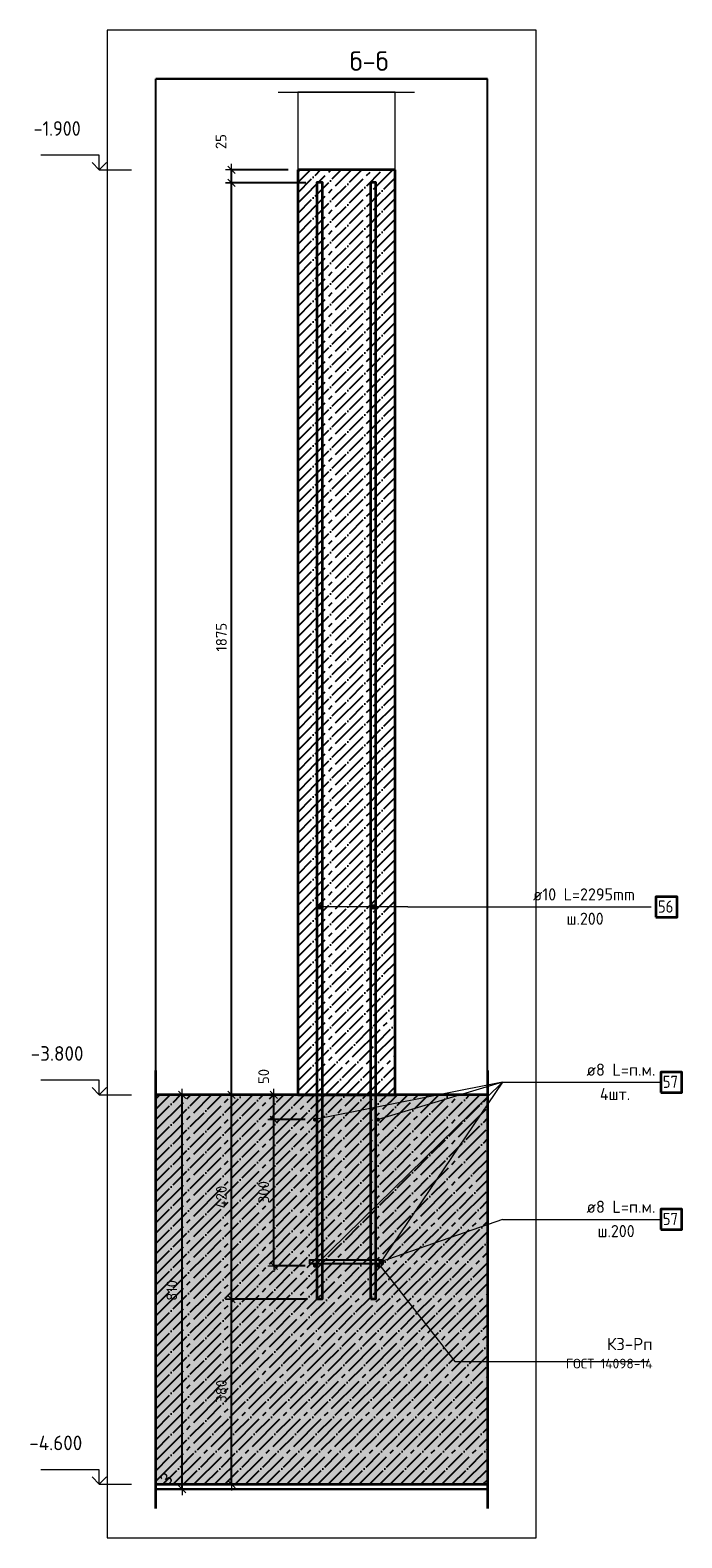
# Model space of a CAD drawing. Header units: millimetres. Extents: x 27309 to 183995, y -852 to 48500.
# Tile 89 of 93: x 176005 to 177344, y 40149 to 43245. Entities that reach past the tile are written whole.
import ezdxf

# ---------------------------------------------------------------- set-up
doc = ezdxf.new("R2010")
doc.units = ezdxf.units.MM
doc.header["$PDMODE"] = 65
doc.linetypes.add('______11', pattern=[50, 40, -5, 0, -5])
doc.linetypes.add('______5', pattern=[110, 80, -10, 10, -10])
for name, color, linetype, lineweight in [('Standard', 7, 'Continuous', 25), ('Арм.стержн. Выпуски', 180, 'Continuous', 35), ('Арматурный каркас 01', 4, 'Continuous', 35), ('Высотная отметки_ общее', 7, 'Continuous', 13), ('Размерная линия_ общее', 7, 'Continuous', 13)]:
    doc.layers.add(name, color=color, linetype=linetype, lineweight=lineweight)
doc.styles.add('ARIAL', font='ARIAL.TTF')
doc.styles.add('ISOCPEUR', font='ISOCPEUR')
doc.dimstyles.new('DIMSTYLE_3', dxfattribs={"dimtxt": 22, "dimasz": 25, "dimexe": 0, "dimexo": 0, "dimgap": 11, "dimtad": 2, "dimdec": 0, "dimrnd": 5, "dimzin": 12, "dimdsep": 46, "dimtxsty": 'ISOCPEUR', "dimblk1": 'ALL_ML_STRICH', "dimblk2": 'ALL_ML_STRICH', "dimsah": 1, "dimcen": 0, "dimclrd": 7, "dimclre": 256, "dimclrt": 7, "dimadec": 0, "dimazin": 0, "dimtfac": 1, "dimtdec": 0, "dimtix": 1, "dimtmove": 2, "dimatfit": 3, "dimfxl": 0, "dimtzin": 0, "dimlwd": 0, "dimlwe": -3, "dimarcsym": 0})
doc.dimstyles.new('DIMSTYLE_5', dxfattribs={"dimtxt": 22, "dimasz": 25, "dimexe": 0, "dimexo": 0, "dimgap": 11, "dimtad": 2, "dimdec": 0, "dimrnd": 5, "dimzin": 12, "dimdsep": 46, "dimtxsty": 'ISOCPEUR', "dimblk1": 'ALL_ML_STRICH', "dimblk2": 'ALL_ML_STRICH', "dimsah": 1, "dimcen": 0, "dimclrd": 7, "dimclre": 256, "dimclrt": 7, "dimadec": 0, "dimazin": 0, "dimtfac": 1, "dimtdec": 0, "dimtix": 1, "dimtmove": 2, "dimatfit": 3, "dimfxl": 0, "dimtvp": 1.2, "dimtzin": 0, "dimlwd": 0, "dimlwe": -3, "dimarcsym": 0})

# ---------------------------------------------------------------- blocks, each defined once
blk = doc.blocks.new('ALL_ML_STRICH')
at = {"color": 0, "linetype": 'ByBlock', "lineweight": -2}
for p, q in [((-1, 0), (0.5, 0)), ((-0.3, -0.3), (0.3, 0.3)), ((0, -0.5), (0, 0.5))]:
    blk.add_line(p, q, dxfattribs=at)
blk = doc.blocks.new('*D214')
at = {"layer": 'DEFPOINTS', "color": 7, "linetype": 'Continuous', "lineweight": 13, "transparency": 33554687}
for p in [(176589.9, 41007.5), (176505.8, 40707.5), (176589.9, 40707.5)]:
    blk.add_point(p, dxfattribs=at)
at = {"layer": 'Размерная линия_ общее', "color": 253, "linetype": 'Continuous', "lineweight": -2, "true_color": 0xa0a0a0, "transparency": 33554687}
for p, q in [((176569.9, 41007.5), (176505.8, 41007.5)), ((176569.9, 40707.5), (176505.8, 40707.5))]:
    blk.add_line(p, q, dxfattribs=at)
at = {"layer": 'Размерная линия_ общее', "color": 7, "linetype": 'Continuous', "lineweight": -2, "transparency": 33554687}
blk.add_line((176505.8, 40707.5), (176505.8, 41007.5), dxfattribs=at)
at = {"layer": 'Размерная линия_ общее', "color": 7, "linetype": 'Continuous', "lineweight": 13, "transparency": 33554687, "xscale": 25, "yscale": 25, "zscale": 25}
for p, rotation in [((176505.8, 41007.5), 90), ((176505.8, 40707.5), 270)]:
    blk.add_blockref('ALL_ML_STRICH', p, dxfattribs=dict(at, rotation=rotation))
at = {"layer": 'Размерная линия_ общее', "color": 7, "linetype": 'Continuous', "lineweight": 13, "transparency": 33554687, "insert": (176484.8, 40858.6), "char_height": 22, "width": 66, "attachment_point": 5, "rotation": 90, "style": 'ISOCPEUR'}
blk.add_mtext('\\A1;{300}', dxfattribs=at)
blk = doc.blocks.new('*D215')
at = {"layer": 'DEFPOINTS', "color": 7, "linetype": 'Continuous', "lineweight": 13, "transparency": 33554687}
for p in [(176528.9, 41058.5), (176505.8, 41007.5), (176589.9, 41007.5)]:
    blk.add_point(p, dxfattribs=at)
at = {"layer": 'Размерная линия_ общее', "color": 253, "linetype": 'Continuous', "lineweight": -2, "true_color": 0xa0a0a0, "transparency": 33554687}
for p, q in [((176505.8, 41058.5), (176505.8, 41058.5)), ((176569.9, 41007.5), (176505.8, 41007.5))]:
    blk.add_line(p, q, dxfattribs=at)
at = {"layer": 'Размерная линия_ общее', "color": 7, "linetype": 'Continuous', "lineweight": -2, "transparency": 33554687}
blk.add_line((176505.8, 41007.5), (176505.8, 41058.5), dxfattribs=at)
at = {"layer": 'Размерная линия_ общее', "color": 7, "linetype": 'Continuous', "lineweight": 13, "transparency": 33554687, "xscale": 25, "yscale": 25, "zscale": 25}
for p, rotation in [((176505.8, 41058.5), 90), ((176505.8, 41007.5), 270)]:
    blk.add_blockref('ALL_ML_STRICH', p, dxfattribs=dict(at, rotation=rotation))
at = {"layer": 'Размерная линия_ общее', "color": 7, "linetype": 'Continuous', "lineweight": 13, "transparency": 33554687, "insert": (176484.9, 41096.2), "char_height": 22, "width": 44, "attachment_point": 5, "rotation": 90, "style": 'ISOCPEUR'}
blk.add_mtext('\\A1;{50}', dxfattribs=at)
blk = doc.blocks.new('COMPLEX_ELEVATIONDIM_4')
at = {"layer": 'Высотная отметки_ общее', "color": 7, "linetype": 'Continuous', "lineweight": 13, "transparency": 33554687}
for p, q in [((176147.1, 42988.5), (176027.1, 42988.5)), ((176147.1, 42958.5), (176147.1, 42988.5)), ((176147.1, 42958.5), (176132.1, 42973.5)), ((176147.1, 42958.5), (176162.1, 42973.5)), ((176147.1, 42958.5), (176147.1, 42958.5)), ((176147.1, 42958.5), (176147.1, 42958.5)), ((176147.1, 42958.5), (176213.3, 42958.5)), ((176147.1, 42958.5), (176147.1, 42958.5)), ((176147.1, 42958.5), (176147.1, 42958.5)), ((176147.1, 41088.5), (176027.1, 41088.5)), ((176147.1, 41058.5), (176132.1, 41073.5)), ((176147.1, 41058.5), (176147.1, 41088.5)), ((176147.1, 41058.5), (176162.1, 41073.5)), ((176147.1, 41058.5), (176147.1, 41058.5)), ((176147.1, 41058.5), (176147.1, 41058.5)), ((176147.1, 41058.5), (176213.3, 41058.5)), ((176147.1, 41058.5), (176147.1, 41058.5)), ((176147.1, 41058.5), (176147.1, 41058.5)), ((176147.1, 40288.5), (176027.1, 40288.5)), ((176147.1, 40258.5), (176132.1, 40273.5)), ((176147.1, 40258.5), (176147.1, 40288.5)), ((176147.1, 40258.5), (176162.1, 40273.5)), ((176147.1, 40258.5), (176147.1, 40258.5)), ((176147.1, 40258.5), (176147.1, 40258.5)), ((176147.1, 40258.5), (176213.3, 40258.5)), ((176147.1, 40258.5), (176147.1, 40258.5)), ((176147.1, 40258.5), (176147.1, 40258.5))]:
    blk.add_line(p, q, dxfattribs=at)
at = {"layer": 'Высотная отметки_ общее', "color": 7, "linetype": 'Continuous', "lineweight": 13, "transparency": 33554687, "char_height": 30, "attachment_point": 7, "style": 'ISOCPEUR'}
for s, insert, width in [('\\W0.90;-1.900', (176012.1, 43028.5), 121.412), ('\\W0.95;-3.800', (176006.1, 41128.5), 128.144), ('\\W0.95;-4.600', (176003.1, 40328.5), 131.168)]:
    blk.add_mtext(s, dxfattribs=dict(at, insert=insert, width=width))
blk = doc.blocks.new('*D264')
at = {"layer": 'DEFPOINTS', "color": 7, "linetype": 'Continuous', "lineweight": 13, "transparency": 33554687}
for p in [(176404.5, 41058.5), (176317.1, 40248.5), (176407.7, 40248.5)]:
    blk.add_point(p, dxfattribs=at)
at = {"layer": 'Размерная линия_ общее', "color": 253, "linetype": 'Continuous', "lineweight": -2, "true_color": 0xa0a0a0, "transparency": 33554687}
for p, q in [((176384.5, 41058.5), (176317.1, 41058.5)), ((176387.7, 40248.5), (176317.1, 40248.5))]:
    blk.add_line(p, q, dxfattribs=at)
at = {"layer": 'Размерная линия_ общее', "color": 7, "linetype": 'Continuous', "lineweight": -2, "transparency": 33554687}
blk.add_line((176317.1, 40248.5), (176317.1, 41058.5), dxfattribs=at)
at = {"layer": 'Размерная линия_ общее', "color": 7, "linetype": 'Continuous', "lineweight": 13, "transparency": 33554687, "xscale": 25, "yscale": 25, "zscale": 25}
for p, rotation in [((176317.1, 41058.5), 90), ((176317.1, 40248.5), 270)]:
    blk.add_blockref('ALL_ML_STRICH', p, dxfattribs=dict(at, rotation=rotation))
at = {"layer": 'Размерная линия_ общее', "color": 7, "linetype": 'Continuous', "lineweight": 13, "transparency": 33554687, "insert": (176296.1, 40656.8), "char_height": 22, "width": 66, "attachment_point": 5, "rotation": 90, "style": 'ISOCPEUR'}
blk.add_mtext('\\A1;{810}', dxfattribs=at)
blk = doc.blocks.new('*D569')
at = {"layer": 'DEFPOINTS', "color": 7, "linetype": 'Continuous', "lineweight": 13, "transparency": 33554687}
for p in [(176594.9, 40638.5), (176418.9, 40258.5), (176460.6, 40258.5)]:
    blk.add_point(p, dxfattribs=at)
at = {"layer": 'Размерная линия_ общее', "color": 253, "linetype": 'Continuous', "lineweight": -2, "true_color": 0xa0a0a0, "transparency": 33554687}
for p, q in [((176574.9, 40638.5), (176418.9, 40638.5)), ((176440.6, 40258.5), (176418.9, 40258.5))]:
    blk.add_line(p, q, dxfattribs=at)
at = {"layer": 'Размерная линия_ общее', "color": 7, "linetype": 'Continuous', "lineweight": -2, "transparency": 33554687}
blk.add_line((176418.9, 40258.5), (176418.9, 40638.5), dxfattribs=at)
at = {"layer": 'Размерная линия_ общее', "color": 7, "linetype": 'Continuous', "lineweight": 13, "transparency": 33554687, "xscale": 25, "yscale": 25, "zscale": 25}
for p, rotation in [((176418.9, 40638.5), 90), ((176418.9, 40258.5), 270)]:
    blk.add_blockref('ALL_ML_STRICH', p, dxfattribs=dict(at, rotation=rotation))
at = {"layer": 'Размерная линия_ общее', "color": 7, "linetype": 'Continuous', "lineweight": 13, "transparency": 33554687, "insert": (176397.9, 40449.6), "char_height": 22, "width": 66, "attachment_point": 5, "rotation": 90, "style": 'ISOCPEUR'}
blk.add_mtext('\\A1;{380}', dxfattribs=at)
blk = doc.blocks.new('*D570')
at = {"layer": 'DEFPOINTS', "color": 7, "linetype": 'Continuous', "lineweight": 13, "transparency": 33554687}
for p in [(176512.3, 41058.5), (176418.9, 40638.5), (176594.9, 40638.5)]:
    blk.add_point(p, dxfattribs=at)
at = {"layer": 'Размерная линия_ общее', "color": 253, "linetype": 'Continuous', "lineweight": -2, "true_color": 0xa0a0a0, "transparency": 33554687}
for p, q in [((176492.3, 41058.5), (176418.9, 41058.5)), ((176574.9, 40638.5), (176418.9, 40638.5))]:
    blk.add_line(p, q, dxfattribs=at)
at = {"layer": 'Размерная линия_ общее', "color": 7, "linetype": 'Continuous', "lineweight": -2, "transparency": 33554687}
blk.add_line((176418.9, 40638.5), (176418.9, 41058.5), dxfattribs=at)
at = {"layer": 'Размерная линия_ общее', "color": 7, "linetype": 'Continuous', "lineweight": 13, "transparency": 33554687, "xscale": 25, "yscale": 25, "zscale": 25}
for p, rotation in [((176418.9, 41058.5), 90), ((176418.9, 40638.5), 270)]:
    blk.add_blockref('ALL_ML_STRICH', p, dxfattribs=dict(at, rotation=rotation))
at = {"layer": 'Размерная линия_ общее', "color": 7, "linetype": 'Continuous', "lineweight": 13, "transparency": 33554687, "insert": (176397.9, 40848.5), "char_height": 22, "width": 66, "attachment_point": 5, "rotation": 90, "style": 'ISOCPEUR'}
blk.add_mtext('\\A1;{420}', dxfattribs=at)
blk = doc.blocks.new('*D571')
at = {"layer": 'DEFPOINTS', "color": 7, "linetype": 'Continuous', "lineweight": 13, "transparency": 33554687}
for p in [(176591.2, 42932), (176418.9, 41058.5), (176512.3, 41058.5)]:
    blk.add_point(p, dxfattribs=at)
at = {"layer": 'Размерная линия_ общее', "color": 253, "linetype": 'Continuous', "lineweight": -2, "true_color": 0xa0a0a0, "transparency": 33554687}
for p, q in [((176571.2, 42932), (176418.9, 42932)), ((176492.3, 41058.5), (176418.9, 41058.5))]:
    blk.add_line(p, q, dxfattribs=at)
at = {"layer": 'Размерная линия_ общее', "color": 7, "linetype": 'Continuous', "lineweight": -2, "transparency": 33554687}
blk.add_line((176418.9, 41058.5), (176418.9, 42932), dxfattribs=at)
at = {"layer": 'Размерная линия_ общее', "color": 7, "linetype": 'Continuous', "lineweight": 13, "transparency": 33554687, "xscale": 25, "yscale": 25, "zscale": 25}
for p, rotation in [((176418.9, 42932), 90), ((176418.9, 41058.5), 270)]:
    blk.add_blockref('ALL_ML_STRICH', p, dxfattribs=dict(at, rotation=rotation))
at = {"layer": 'Размерная линия_ общее', "color": 7, "linetype": 'Continuous', "lineweight": 13, "transparency": 33554687, "insert": (176397.9, 41998.5), "char_height": 22, "width": 88, "attachment_point": 5, "rotation": 90, "style": 'ISOCPEUR'}
blk.add_mtext('\\A1;{1875}', dxfattribs=at)
blk = doc.blocks.new('*D572')
at = {"layer": 'DEFPOINTS', "color": 7, "linetype": 'Continuous', "lineweight": 13, "transparency": 33554687}
for p in [(176554.9, 42958.5), (176418.9, 42932), (176591.2, 42932)]:
    blk.add_point(p, dxfattribs=at)
at = {"layer": 'Размерная линия_ общее', "color": 253, "linetype": 'Continuous', "lineweight": -2, "true_color": 0xa0a0a0, "transparency": 33554687}
for p, q in [((176534.9, 42958.5), (176418.9, 42958.5)), ((176571.2, 42932), (176418.9, 42932))]:
    blk.add_line(p, q, dxfattribs=at)
at = {"layer": 'Размерная линия_ общее', "color": 7, "linetype": 'Continuous', "lineweight": -2, "transparency": 33554687}
blk.add_line((176418.9, 42932), (176418.9, 42958.5), dxfattribs=at)
at = {"layer": 'Размерная линия_ общее', "color": 7, "linetype": 'Continuous', "lineweight": 13, "transparency": 33554687, "xscale": 25, "yscale": 25, "zscale": 25}
for p, rotation in [((176418.9, 42958.5), 90), ((176418.9, 42932), 270)]:
    blk.add_blockref('ALL_ML_STRICH', p, dxfattribs=dict(at, rotation=rotation))
at = {"layer": 'Размерная линия_ общее', "color": 7, "linetype": 'Continuous', "lineweight": 13, "transparency": 33554687, "insert": (176397.1, 43016.5), "char_height": 22, "width": 44, "attachment_point": 5, "rotation": 90, "style": 'ISOCPEUR'}
blk.add_mtext('\\A1;{25}', dxfattribs=at)

msp = doc.modelspace()

# ---------------------------------------------------------------- hatches: boundary and pattern name
at = {"layer": 'Арм.стержн. Выпуски', "linetype": 'Continuous', "lineweight": 13, "transparency": 33554687}
for points in [[(176596, 41442.1), (176596, 41446.6), (176595.4, 41444.4)], [(176597.6, 41440.5), (176597.6, 41448.3), (176596, 41446.6)], [(176597.6, 41440.5), (176596, 41446.6), (176596, 41442.1)], [(176599.9, 41439.9), (176599.9, 41448.9), (176597.6, 41448.3)], [(176599.9, 41439.9), (176597.6, 41448.3), (176597.6, 41440.5)], [(176602.1, 41440.5), (176602.1, 41448.3), (176599.9, 41448.9)], [(176602.1, 41440.5), (176599.9, 41448.9), (176599.9, 41439.9)], [(176603.8, 41442.1), (176603.8, 41446.6), (176602.1, 41448.3)], [(176603.8, 41442.1), (176602.1, 41448.3), (176602.1, 41440.5)], [(176603.8, 41446.6), (176603.8, 41442.1), (176604.4, 41444.4)], [(176706, 41442.1), (176706, 41446.6), (176705.4, 41444.4)], [(176707.6, 41440.5), (176707.6, 41448.3), (176706, 41446.6)], [(176707.6, 41440.5), (176706, 41446.6), (176706, 41442.1)], [(176709.9, 41439.9), (176709.9, 41448.9), (176707.6, 41448.3)], [(176709.9, 41439.9), (176707.6, 41448.3), (176707.6, 41440.5)], [(176712.1, 41440.5), (176712.1, 41448.3), (176709.9, 41448.9)], [(176712.1, 41440.5), (176709.9, 41448.9), (176709.9, 41439.9)], [(176713.8, 41442.1), (176713.8, 41446.6), (176712.1, 41448.3)], [(176713.8, 41442.1), (176712.1, 41448.3), (176712.1, 41440.5)], [(176713.8, 41446.6), (176713.8, 41442.1), (176714.4, 41444.4)]]:
    msp.add_hatch(color=7, dxfattribs=at).paths.add_polyline_path(points)
at = {"layer": 'Арматурный каркас 01', "linetype": 'Continuous', "lineweight": 50, "transparency": 33554687}
for points in [[(176593.9, 41007.5), (176593.6, 41009), (176592.7, 41010.3), (176591.4, 41011.2), (176589.9, 41011.5), (176588.4, 41011.2), (176587.1, 41010.3), (176586.2, 41009), (176585.9, 41007.5), (176586.2, 41006), (176587.1, 41004.7), (176588.4, 41003.8), (176589.9, 41003.5), (176591.4, 41003.8), (176592.7, 41004.7), (176593.6, 41006)], [(176723.9, 41007.5), (176723.6, 41009), (176722.7, 41010.3), (176721.4, 41011.2), (176719.9, 41011.5), (176718.4, 41011.2), (176717.1, 41010.3), (176716.2, 41009), (176715.9, 41007.5), (176716.2, 41006), (176717.1, 41004.7), (176718.4, 41003.8), (176719.9, 41003.5), (176721.4, 41003.8), (176722.7, 41004.7), (176723.6, 41006)], [(176593.9, 40707.5), (176593.6, 40709), (176592.7, 40710.3), (176591.4, 40711.2), (176589.9, 40711.5), (176588.4, 40711.2), (176587.1, 40710.3), (176586.2, 40709), (176585.9, 40707.5), (176586.2, 40706), (176587.1, 40704.7), (176588.4, 40703.8), (176589.9, 40703.5), (176591.4, 40703.8), (176592.7, 40704.7), (176593.6, 40706)], [(176723.9, 40707.5), (176723.6, 40709), (176722.7, 40710.3), (176721.4, 40711.2), (176719.9, 40711.5), (176718.4, 40711.2), (176717.1, 40710.3), (176716.2, 40709), (176715.9, 40707.5), (176716.2, 40706), (176717.1, 40704.7), (176718.4, 40703.8), (176719.9, 40703.5), (176721.4, 40703.8), (176722.7, 40704.7), (176723.6, 40706)]]:
    msp.add_hatch(color=40, dxfattribs=at).paths.add_polyline_path(points)
at = {"layer": 'Арматурный каркас 01', "linetype": 'Continuous', "lineweight": 13, "transparency": 33554687}
for points in [[(176725.2, 40711.9), (176723.1, 40717.9), (176722.2, 40716.2)], [(176725.2, 40711.9), (176722.2, 40716.2), (176723.5, 40712.7)], [(176723.5, 40712.7), (176722.2, 40716.2), (176722.3, 40714.3)], [(176727.1, 40712), (176724.6, 40719.1), (176723.1, 40717.9)], [(176727.1, 40712), (176723.1, 40717.9), (176725.2, 40711.9)], [(176728.7, 40713.1), (176726.6, 40719.2), (176724.6, 40719.1)], [(176728.7, 40713.1), (176724.6, 40719.1), (176727.1, 40712)], [(176729.5, 40714.8), (176728.3, 40718.3), (176726.6, 40719.2)], [(176729.5, 40714.8), (176726.6, 40719.2), (176728.7, 40713.1)], [(176728.3, 40718.3), (176729.5, 40714.8), (176729.4, 40716.8)]]:
    msp.add_hatch(color=7, dxfattribs=at).paths.add_polyline_path(points)
at = {"layer": 'Размерная линия_ общее', "linetype": 'Continuous', "lineweight": 13, "transparency": 33554687}
msp.add_hatch(color=7, dxfattribs=at).paths.add_polyline_path([(176944.9, 40258.5), (176944.9, 41058.5), (176263.2, 41058.5), (176263.2, 40258.5)])

# ---------------------------------------------------------------- linework, layer by layer
at = {"color": 7, "linetype": '______11', "lineweight": -3, "transparency": 33554687}
for p, q in [((176554.9, 42784.2), (176729.2, 42958.5)), ((176554.9, 42826.6), (176686.8, 42958.5)), ((176554.9, 42869), (176644.4, 42958.5)), ((176554.9, 42911.5), (176601.9, 42958.5)), ((176554.9, 42953.9), (176559.5, 42958.5)), ((176554.9, 42741.8), (176754.9, 42941.8)), ((176554.9, 42699.3), (176754.9, 42899.3)), ((176554.9, 42656.9), (176754.9, 42856.9)), ((176554.9, 42614.5), (176754.9, 42814.5)), ((176554.9, 42572), (176754.9, 42772)), ((176554.9, 42529.6), (176754.9, 42729.6)), ((176554.9, 42487.2), (176754.9, 42687.2)), ((176554.9, 42444.8), (176754.9, 42644.8)), ((176554.9, 42402.3), (176754.9, 42602.3)), ((176554.9, 42359.9), (176754.9, 42559.9)), ((176554.9, 42317.5), (176754.9, 42517.5)), ((176554.9, 42275.1), (176754.9, 42475.1)), ((176554.9, 42232.6), (176754.9, 42432.6)), ((176554.9, 42190.2), (176754.9, 42390.2)), ((176554.9, 42147.8), (176754.9, 42347.8)), ((176554.9, 42105.4), (176754.9, 42305.4)), ((176554.9, 42062.9), (176754.9, 42262.9)), ((176554.9, 42020.5), (176754.9, 42220.5)), ((176554.9, 41978.1), (176754.9, 42178.1)), ((176554.9, 41935.7), (176754.9, 42135.7)), ((176554.9, 41893.2), (176754.9, 42093.2)), ((176554.9, 41850.8), (176754.9, 42050.8)), ((176554.9, 41808.4), (176754.9, 42008.4)), ((176554.9, 41765.9), (176754.9, 41965.9)), ((176554.9, 41723.5), (176754.9, 41923.5)), ((176554.9, 41681.1), (176754.9, 41881.1)), ((176554.9, 41638.7), (176754.9, 41838.7)), ((176554.9, 41596.2), (176754.9, 41796.2)), ((176554.9, 41553.8), (176754.9, 41753.8)), ((176554.9, 41511.4), (176754.9, 41711.4)), ((176554.9, 41469), (176754.9, 41669)), ((176554.9, 41426.5), (176754.9, 41626.5)), ((176554.9, 41384.1), (176754.9, 41584.1)), ((176554.9, 41341.7), (176754.9, 41541.7)), ((176554.9, 41299.3), (176754.9, 41499.3)), ((176554.9, 41256.8), (176754.9, 41456.8)), ((176554.9, 41214.4), (176754.9, 41414.4)), ((176554.9, 41172), (176754.9, 41372)), ((176554.9, 41129.6), (176754.9, 41329.6)), ((176554.9, 41087.1), (176754.9, 41287.1)), ((176568.7, 41058.5), (176754.9, 41244.7)), ((176611.1, 41058.5), (176754.9, 41202.3)), ((176653.6, 41058.5), (176754.9, 41159.8)), ((176696, 41058.5), (176754.9, 41117.4)), ((176738.4, 41058.5), (176754.9, 41075))]:
    msp.add_line(p, q, dxfattribs=at)
at = {"color": 7, "linetype": '______5', "lineweight": -3, "transparency": 33554687}
for p, q in [((176554.9, 42763), (176750.4, 42958.5)), ((176554.9, 42805.4), (176708, 42958.5)), ((176554.9, 42847.8), (176665.6, 42958.5)), ((176554.9, 42890.2), (176623.2, 42958.5)), ((176554.9, 42932.7), (176580.7, 42958.5)), ((176554.9, 42720.5), (176754.9, 42920.5)), ((176554.9, 42678.1), (176754.9, 42878.1)), ((176554.9, 42635.7), (176754.9, 42835.7)), ((176554.9, 42593.3), (176754.9, 42793.3)), ((176554.9, 42550.8), (176754.9, 42750.8)), ((176554.9, 42508.4), (176754.9, 42708.4)), ((176554.9, 42466), (176754.9, 42666)), ((176554.9, 42423.6), (176754.9, 42623.6)), ((176554.9, 42381.1), (176754.9, 42581.1)), ((176554.9, 42338.7), (176754.9, 42538.7)), ((176554.9, 42296.3), (176754.9, 42496.3)), ((176554.9, 42253.9), (176754.9, 42453.9)), ((176554.9, 42211.4), (176754.9, 42411.4)), ((176554.9, 42169), (176754.9, 42369)), ((176554.9, 42126.6), (176754.9, 42326.6)), ((176554.9, 42084.1), (176754.9, 42284.1)), ((176554.9, 42041.7), (176754.9, 42241.7)), ((176554.9, 41999.3), (176754.9, 42199.3)), ((176554.9, 41956.9), (176754.9, 42156.9)), ((176554.9, 41914.4), (176754.9, 42114.4)), ((176554.9, 41872), (176754.9, 42072)), ((176554.9, 41829.6), (176754.9, 42029.6)), ((176554.9, 41787.2), (176754.9, 41987.2)), ((176554.9, 41744.7), (176754.9, 41944.7)), ((176554.9, 41702.3), (176754.9, 41902.3)), ((176554.9, 41659.9), (176754.9, 41859.9)), ((176554.9, 41617.5), (176754.9, 41817.5)), ((176554.9, 41575), (176754.9, 41775)), ((176554.9, 41532.6), (176754.9, 41732.6)), ((176554.9, 41490.2), (176754.9, 41690.2)), ((176554.9, 41447.7), (176754.9, 41647.7)), ((176554.9, 41405.3), (176754.9, 41605.3)), ((176554.9, 41362.9), (176754.9, 41562.9)), ((176554.9, 41320.5), (176754.9, 41520.5)), ((176554.9, 41278), (176754.9, 41478)), ((176554.9, 41235.6), (176754.9, 41435.6)), ((176554.9, 41193.2), (176754.9, 41393.2)), ((176554.9, 41150.8), (176754.9, 41350.8)), ((176554.9, 41108.3), (176754.9, 41308.3)), ((176554.9, 41065.9), (176754.9, 41265.9)), ((176589.9, 41058.5), (176754.9, 41223.5)), ((176632.3, 41058.5), (176754.9, 41181.1)), ((176674.8, 41058.5), (176754.9, 41138.6)), ((176717.2, 41058.5), (176754.9, 41096.2))]:
    msp.add_line(p, q, dxfattribs=at)
at = {"color": 7, "linetype": 'Continuous', "lineweight": 35, "transparency": 33554687}
for p, q in [((176554.9, 42958.5), (176554.9, 41058.5)), ((176754.9, 42958.5), (176554.9, 42958.5)), ((176754.9, 41058.5), (176754.9, 42958.5)), ((176554.9, 41058.5), (176754.9, 41058.5))]:
    msp.add_line(p, q, dxfattribs=at)
at = {"layer": 'Standard', "color": 52, "linetype": 'Continuous', "lineweight": -3, "transparency": 33554687}
for p, q in [((176263.2, 40248.5), (176263.2, 43145.4)), ((176263.2, 40248.5), (176263.2, 43145.4)), ((176944.9, 43145.4), (176263.2, 43145.4)), ((176263.2, 43145.4), (176944.9, 43145.4)), ((176944.9, 40248.5), (176944.9, 43145.4)), ((176944.9, 40248.5), (176944.9, 43145.4)), ((176944.9, 40248.5), (176263.2, 40248.5)), ((176263.2, 40248.5), (176944.9, 40248.5))]:
    msp.add_line(p, q, dxfattribs=at)
at = {"layer": 'Standard', "color": 7, "linetype": 'Continuous', "lineweight": 13, "transparency": 33554687}
msp.add_line((176514.9, 43117.9), (176794.9, 43117.9), dxfattribs=at)
for points in [[(176163.2, 40148.5), (177044.9, 40148.5), (177044.9, 43245.4), (176163.2, 43245.4), (176163.2, 40148.5)], [(176723.9, 40707.5), (176877.9, 40510.7), (177277.9, 40510.7)]]:
    msp.add_lwpolyline(points, dxfattribs=at)
msp.add_lwpolyline([(176554.9, 42958.5), (176754.9, 42958.5), (176754.9, 43117.9), (176554.9, 43117.9), (176554.9, 42958.5)], close=True, dxfattribs=at)
at = {"layer": 'Арм.стержн. Выпуски', "color": 7, "linetype": 'Continuous', "lineweight": 13, "transparency": 33554687}
for p, q in [((176595.4, 41444.4), (176595.4, 41444.4)), ((176599.9, 41448.9), (176599.9, 41448.9)), ((176780.8, 41444.4), (176599.9, 41444.4)), ((176599.9, 41439.9), (176599.9, 41439.9)), ((176604.4, 41444.4), (176604.4, 41444.4)), ((176705.4, 41444.4), (176705.4, 41444.4)), ((176709.9, 41448.9), (176709.9, 41448.9)), ((176780.8, 41444.4), (176709.9, 41444.4)), ((176709.9, 41439.9), (176709.9, 41439.9)), ((176714.4, 41444.4), (176714.4, 41444.4)), ((176780.8, 41444.4), (177280.8, 41444.4))]:
    msp.add_line(p, q, dxfattribs=at)
at = {"layer": 'Арм.стержн. Выпуски', "color": 4, "linetype": 'Continuous', "lineweight": 35, "transparency": 33554687}
for points in [[(176594.9, 40638.5), (176594.9, 42933.5), (176604.9, 42933.5), (176604.9, 40638.5), (176594.9, 40638.5)], [(176704.9, 40638.5), (176704.9, 42933.5), (176714.9, 42933.5), (176714.9, 40638.5), (176704.9, 40638.5)]]:
    msp.add_lwpolyline(points, dxfattribs=at)
at = {"layer": 'Арм.стержн. Выпуски', "color": 7, "linetype": 'Continuous', "lineweight": 35, "transparency": 33554687}
msp.add_lwpolyline([(177290.8, 41423.6), (177334.2, 41423.6), (177334.2, 41465.2), (177290.8, 41465.2), (177290.8, 41423.6)], dxfattribs=at)
at = {"layer": 'Арм.стержн. Выпуски', "color": 7, "linetype": 'Continuous', "lineweight": 13, "transparency": 33554687}
for centre in [(176599.9, 41444.4), (176709.9, 41444.4)]:
    msp.add_circle(centre, 4.5, dxfattribs=at)
at = {"layer": 'Арматурный каркас 01', "color": 7, "linetype": 'Continuous', "lineweight": 13, "transparency": 33554687}
for p, q in [((176975.8, 41084.4), (176589.9, 41007.5)), ((176975.8, 41084.4), (176589.9, 40707.5)), ((176975.8, 41084.4), (176719.9, 41007.5)), ((176975.8, 41084.4), (176719.9, 40707.5)), ((176975.8, 41084.4), (177300.8, 41084.4)), ((176975.8, 40802.7), (176725.9, 40715.5)), ((176975.8, 40802.7), (177300.8, 40802.7)), ((176722.3, 40714.3), (176722.3, 40714.3)), ((176724.6, 40719.1), (176724.6, 40719.1)), ((176727.1, 40712), (176727.1, 40712)), ((176729.4, 40716.8), (176729.4, 40716.8))]:
    msp.add_line(p, q, dxfattribs=at)
at = {"layer": 'Арматурный каркас 01', "color": 7, "linetype": 'Continuous', "lineweight": 35, "transparency": 33554687}
for points in [[(177300.8, 41063.6), (177344.2, 41063.6), (177344.2, 41105.2), (177300.8, 41105.2), (177300.8, 41063.6)], [(177300.8, 40781.9), (177344.2, 40781.9), (177344.2, 40823.6), (177300.8, 40823.6), (177300.8, 40781.9)]]:
    msp.add_lwpolyline(points, dxfattribs=at)
at = {"layer": 'Арматурный каркас 01', "color": 40, "linetype": 'Continuous', "lineweight": 25, "transparency": 33554687}
msp.add_lwpolyline([(176729.9, 40711.5), (176579.9, 40711.5), (176579.9, 40719.5), (176729.9, 40719.5), (176729.9, 40711.5)], dxfattribs=at)
at = {"layer": 'Арматурный каркас 01', "color": 7, "linetype": 'Continuous', "lineweight": 13, "transparency": 33554687}
msp.add_circle((176725.9, 40715.5), 3.75, dxfattribs=at)
at = {"layer": 'Размерная линия_ общее', "color": 7, "linetype": 'Continuous', "lineweight": 35, "transparency": 33554687}
for p, q in [((176263.2, 40208.5), (176263.2, 41108.5)), ((176944.9, 41108.5), (176944.9, 40208.5)), ((176554.9, 41058.5), (176263.2, 41058.5)), ((176754.9, 41058.5), (176554.9, 41058.5)), ((176944.9, 41058.5), (176754.9, 41058.5)), ((176263.2, 40258.5), (176944.9, 40258.5))]:
    msp.add_line(p, q, dxfattribs=at)
at = {"layer": 'Размерная линия_ общее', "color": 7, "linetype": '______11', "lineweight": -3, "transparency": 33554687}
for p, q in [((176263.2, 40413.6), (176908.1, 41058.5)), ((176263.2, 40456.1), (176865.7, 41058.5)), ((176263.2, 40498.5), (176823.3, 41058.5)), ((176263.2, 40540.9), (176780.8, 41058.5)), ((176263.2, 40583.3), (176738.4, 41058.5)), ((176263.2, 40625.8), (176696, 41058.5)), ((176263.2, 40668.2), (176653.6, 41058.5)), ((176263.2, 40710.6), (176611.1, 41058.5)), ((176263.2, 40753), (176568.7, 41058.5)), ((176263.2, 40795.5), (176526.3, 41058.5)), ((176263.2, 40837.9), (176483.8, 41058.5)), ((176263.2, 40880.3), (176441.4, 41058.5)), ((176263.2, 40922.7), (176399, 41058.5)), ((176263.2, 40965.2), (176356.6, 41058.5)), ((176263.2, 41007.6), (176314.1, 41058.5)), ((176263.2, 41050), (176271.7, 41058.5)), ((176263.2, 40371.2), (176944.9, 41052.9)), ((176263.2, 40328.8), (176944.9, 41010.5)), ((176263.2, 40286.3), (176944.9, 40968)), ((176277.8, 40258.5), (176944.9, 40925.6)), ((176320.2, 40258.5), (176944.9, 40883.2)), ((176362.7, 40258.5), (176944.9, 40840.7)), ((176405.1, 40258.5), (176944.9, 40798.3)), ((176447.5, 40258.5), (176944.9, 40755.9)), ((176490, 40258.5), (176944.9, 40713.5)), ((176532.4, 40258.5), (176944.9, 40671)), ((176574.8, 40258.5), (176944.9, 40628.6)), ((176617.2, 40258.5), (176944.9, 40586.2)), ((176659.7, 40258.5), (176944.9, 40543.8)), ((176702.1, 40258.5), (176944.9, 40501.3)), ((176744.5, 40258.5), (176944.9, 40458.9)), ((176786.9, 40258.5), (176944.9, 40416.5)), ((176829.4, 40258.5), (176944.9, 40374.1)), ((176871.8, 40258.5), (176944.9, 40331.6)), ((176914.2, 40258.5), (176944.9, 40289.2))]:
    msp.add_line(p, q, dxfattribs=at)
at = {"layer": 'Размерная линия_ общее', "color": 7, "linetype": '______5', "lineweight": -3, "transparency": 33554687}
for p, q in [((176263.2, 40392.4), (176929.3, 41058.5)), ((176263.2, 40434.8), (176886.9, 41058.5)), ((176263.2, 40477.3), (176844.5, 41058.5)), ((176263.2, 40519.7), (176802, 41058.5)), ((176263.2, 40562.1), (176759.6, 41058.5)), ((176263.2, 40604.5), (176717.2, 41058.5)), ((176263.2, 40647), (176674.8, 41058.5)), ((176263.2, 40689.4), (176632.3, 41058.5)), ((176263.2, 40731.8), (176589.9, 41058.5)), ((176263.2, 40774.3), (176547.5, 41058.5)), ((176263.2, 40816.7), (176505.1, 41058.5)), ((176263.2, 40859.1), (176462.6, 41058.5)), ((176263.2, 40901.5), (176420.2, 41058.5)), ((176263.2, 40944), (176377.8, 41058.5)), ((176263.2, 40986.4), (176335.4, 41058.5)), ((176263.2, 41028.8), (176292.9, 41058.5)), ((176263.2, 40350), (176944.9, 41031.7)), ((176263.2, 40307.6), (176944.9, 40989.2)), ((176263.2, 40265.1), (176944.9, 40946.8)), ((176299, 40258.5), (176944.9, 40904.4)), ((176341.5, 40258.5), (176944.9, 40862)), ((176383.9, 40258.5), (176944.9, 40819.5)), ((176426.3, 40258.5), (176944.9, 40777.1)), ((176468.7, 40258.5), (176944.9, 40734.7)), ((176511.2, 40258.5), (176944.9, 40692.3)), ((176553.6, 40258.5), (176944.9, 40649.8)), ((176596, 40258.5), (176944.9, 40607.4)), ((176638.4, 40258.5), (176944.9, 40565)), ((176680.9, 40258.5), (176944.9, 40522.5)), ((176723.3, 40258.5), (176944.9, 40480.1)), ((176765.7, 40258.5), (176944.9, 40437.7)), ((176808.1, 40258.5), (176944.9, 40395.3)), ((176850.6, 40258.5), (176944.9, 40352.8)), ((176893, 40258.5), (176944.9, 40310.4)), ((176935.4, 40258.5), (176944.9, 40268))]:
    msp.add_line(p, q, dxfattribs=at)

# ---------------------------------------------------------------- block references
at = {"layer": 'Высотная отметки_ общее', "color": 7, "linetype": 'Continuous', "lineweight": 13, "transparency": 33554687}
msp.add_blockref('COMPLEX_ELEVATIONDIM_4', (0, 0), dxfattribs=at)

# ---------------------------------------------------------------- texts
at = {"layer": 'Standard', "color": 7, "linetype": 'Continuous', "lineweight": 13, "transparency": 33554687, "insert": (176741.3, 43181.8), "char_height": 40, "width": 102.261, "attachment_point": 6, "style": 'ISOCPEUR'}
msp.add_mtext('\\A1;{\\fISOCPEUR|i0|b0;\\H40.000000;\\W1.000000;\\C7;б-б}\\P', dxfattribs=at)
at = {"layer": 'Standard', "color": 7, "linetype": 'Continuous', "lineweight": 13, "transparency": 33554687, "insert": (177284, 40559.1), "char_height": 25, "width": 222.314, "attachment_point": 3, "line_spacing_factor": 1.024096, "style": 'ARIAL'}
msp.add_mtext('\\A1;{\\fISOCPEUR|i0|b0;\\H25.000000;\\W1.000000;\\C7;К3-Рп}\\P{\\fISOCPEUR|i0|b0;\\H20.000000;\\W1.000000;\\C7;ГОСТ 14098-14}\\P', dxfattribs=at)
at = {"layer": 'Standard', "color": 7, "linetype": 'Continuous', "lineweight": 13, "transparency": 33554687, "insert": (176284.4, 40269.7), "char_height": 25, "width": 31.962, "attachment_point": 5, "rotation": 45, "style": 'ARIAL'}
msp.add_mtext('\\W0.99;3', dxfattribs=at)
at = {"layer": 'Арм.стержн. Выпуски', "color": 7, "linetype": 'Continuous', "lineweight": 25, "transparency": 33554687, "char_height": 25, "attachment_point": 7, "style": 'ISOCPEUR'}
for s, insert, width in [('\\W0.96;ø10 L=2295mm ', (177038.3, 41457.7), 244.377), ('\\W0.87;56', (177295, 41432.7), 45.901), ('\\W0.95;ш.200 ', (177107.1, 41407.7), 109.333)]:
    msp.add_mtext(s, dxfattribs=dict(at, insert=insert, width=width))
at = {"layer": 'Арматурный каркас 01', "color": 7, "linetype": 'Continuous', "lineweight": 25, "transparency": 33554687, "char_height": 25, "attachment_point": 7, "style": 'ISOCPEUR'}
for s, insert, width in [('\\W0.97;ø8 L=п.м.', (177148.3, 41097.7), 154.486), ('\\W0.87;57', (177305, 41072.7), 45.901), ('\\W0.95;4шт. ', (177175.8, 41047.7), 99.298), ('\\W0.97;ø8 L=п.м.', (177148.3, 40816.1), 154.486), ('\\W0.95;ш.200 ', (177170.8, 40766.1), 109.333), ('\\W0.87;57', (177305, 40791.1), 45.901)]:
    msp.add_mtext(s, dxfattribs=dict(at, insert=insert, width=width))

# ---------------------------------------------------------------- dimensions: what is measured, and where the dimension line sits
at = {"layer": 'Размерная линия_ общее', "color": 7, "linetype": 'Continuous', "lineweight": 13, "transparency": 33554687}
for base, p1, p2, dimstyle, picture, middle in [((176418.937, 42958.5167), (176571.2448, 42931.9612), (176534.8835, 42958.5167), 'DIMSTYLE_5', '*D572', (176397.0602, 43016.492)), ((176418.937, 42931.9612), (176492.3477, 41058.5167), (176571.2448, 42931.9612), 'DIMSTYLE_3', '*D571', (176397.937, 41998.5389)), ((176505.8, 41058.5), (176569.9, 41007.5), (176505.8, 41058.5), 'DIMSTYLE_3', '*D215', (176484.9, 41096.2)), ((176317.1, 41058.5), (176387.7, 40248.5), (176384.5, 41058.5), 'DIMSTYLE_3', '*D264', (176296.1, 40656.8)), ((176418.9, 41058.5), (176574.9, 40638.5), (176492.3, 41058.5), 'DIMSTYLE_3', '*D570', (176397.9, 40848.5)), ((176505.8, 41007.5), (176569.9, 40707.5), (176569.9, 41007.5), 'DIMSTYLE_3', '*D214', (176484.8, 40858.6)), ((176418.9, 40638.5), (176440.6, 40258.5), (176574.9, 40638.5), 'DIMSTYLE_3', '*D569', (176397.9, 40449.6))]:
    dim = msp.add_linear_dim(base=base, p1=p1, p2=p2, angle=90, dimstyle=dimstyle, override={"dimpost": '<>', "dimclrd": 7, "dimclre": 253, "dimclrt": 7, "dimlwd": 0, "dimlwe": 65533}, dxfattribs=at)
    dim.commit()
    dim.dimension.update_dxf_attribs({"geometry": picture, "text_midpoint": middle, "dimtype": 160})

doc.saveas('drawing.dxf')
